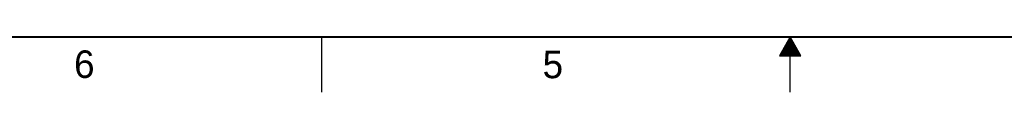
# Model space of a CAD drawing. Header units: inches. Extents: x 0 to 34, y 0 to 22.
# Tile 2 of 139: x 10 to 18.9, y 0 to 0.5. Entities that reach past the tile are written whole.
import ezdxf

# ---------------------------------------------------------------- set-up
doc = ezdxf.new("R2010")
doc.units = ezdxf.units.IN
doc.header["$LTSCALE"] = 1.87
doc.header["$MEASUREMENT"] = 0
doc.layers.get('0').update_dxf_attribs({"linetype": 'CONTINUOUS'})
doc.styles.add('TEXTSTYLE_2', font='txt')

msp = doc.modelspace()

# ---------------------------------------------------------------- linework, layer by layer
at = {"color": 2, "linetype": 'CONTINUOUS'}
for p, q in [((12.75, 0), (12.75, 0.5)), ((17, 0.5), (16.902, 0.3303)), ((16.9712, 0.45), (17.0289, 0.45)), ((16.9769, 0.46), (17.0231, 0.46)), ((16.9827, 0.47), (17.0173, 0.47)), ((16.9885, 0.48), (17.0116, 0.48)), ((16.9942, 0.49), (17.0058, 0.49)), ((17.098, 0.3303), (17, 0.5)), ((17, 0), (17, 0.5)), ((16.9192, 0.36), (17.0808, 0.36)), ((16.925, 0.37), (17.0751, 0.37)), ((16.9307, 0.38), (17.0693, 0.38)), ((16.9365, 0.39), (17.0635, 0.39)), ((16.9423, 0.4), (17.0578, 0.4)), ((16.9481, 0.41), (17.052, 0.41)), ((16.9538, 0.42), (17.0462, 0.42)), ((16.9596, 0.43), (17.0404, 0.43)), ((16.9654, 0.44), (17.0347, 0.44)), ((16.902, 0.3303), (17.098, 0.3303)), ((16.9076, 0.34), (17.0924, 0.34)), ((16.9134, 0.35), (17.0866, 0.35))]:
    msp.add_line(p, q, dxfattribs=at)
at = {"color": 7, "linetype": 'CONTINUOUS', "const_width": 0.02}
msp.add_lwpolyline([(0.5, 0.5), (33.5, 0.5)], dxfattribs=at)

# ---------------------------------------------------------------- texts
at = {"color": 2, "linetype": 'CONTINUOUS', "char_height": 0.25, "width": 0.25, "attachment_point": 1, "line_spacing_factor": 0.9, "style": 'TEXTSTYLE_2'}
for s, insert in [('6', (10.5033, 0.3784)), ('5', (14.754, 0.3762))]:
    msp.add_mtext(s, dxfattribs=dict(at, insert=insert))

doc.saveas('drawing.dxf')
